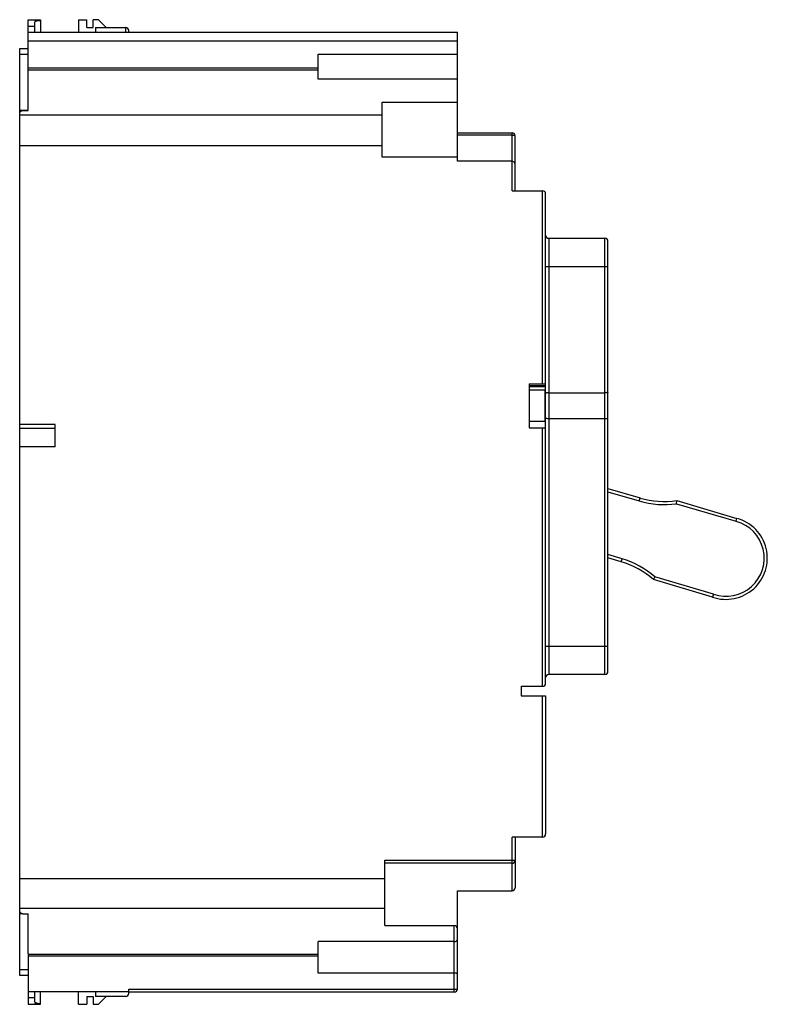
# Model space of a CAD drawing. Header units: millimetres. Extents: x 18 to 140, y 29 to 190.
import ezdxf

# ---------------------------------------------------------------- set-up
doc = ezdxf.new("R2010")
doc.units = ezdxf.units.MM
doc.header["$LTSCALE"] = 14.201229
doc.layers.get('0').update_dxf_attribs({"linetype": 'CONTINUOUS'})

msp = doc.modelspace()

# ---------------------------------------------------------------- linework, layer by layer
at = {"color": 7, "linetype": 'Continuous'}
for p, q in [((19.36, 174.93), (19.36, 189.82)), ((19.36, 189.82), (21.36, 189.82)), ((19.36, 188.75), (20.46, 188.75)), ((20.46, 189.66), (20.46, 189.82)), ((20.46, 189.66), (21.36, 189.66)), ((20.46, 187.8), (20.46, 189.44)), ((21.36, 189.82), (21.36, 187.8)), ((27.56, 189.82), (27.56, 187.8)), ((27.56, 189.82), (28.96, 189.82)), ((28.96, 188.53), (28.96, 189.82)), ((29.96, 188.53), (29.96, 189.82)), ((30.84, 189.82), (29.96, 189.82)), ((30.84, 189.82), (32.13, 188.53)), ((19.36, 187.8), (89.61, 187.8)), ((28.96, 188.53), (29.96, 188.53)), ((30.36, 188.53), (30.36, 187.8)), ((30.36, 188.53), (35.31, 188.53)), ((35.31, 187.8), (35.31, 188.53)), ((35.81, 187.8), (35.81, 188.03)), ((89.61, 166.63), (89.61, 187.8)), ((89.61, 186.32), (19.36, 186.32)), ((17.96, 33.3), (17.96, 185.1)), ((17.96, 185.1), (19.36, 185.1)), ((19.36, 184.1), (17.96, 184.1)), ((66.81, 180.05), (66.81, 184.16)), ((66.81, 184.16), (89.61, 184.16)), ((19.36, 181.94), (66.81, 181.94)), ((66.81, 181.57), (19.36, 181.57)), ((89.61, 180.05), (66.81, 180.05)), ((77.31, 167.3), (77.31, 176.3)), ((77.31, 176.3), (89.61, 176.3)), ((17.96, 175), (19.36, 175)), ((17.96, 174.21), (77.31, 174.21)), ((18.46, 174.93), (19.36, 174.93)), ((89.61, 171.3), (98.56, 171.3)), ((98.56, 161.8), (98.56, 171.3)), ((98.56, 170.88), (89.61, 170.88)), ((99.06, 161.8), (99.06, 170.8)), ((77.31, 169.15), (17.96, 169.15)), ((89.61, 167.3), (77.31, 167.3)), ((98.56, 166.63), (89.61, 166.63)), ((98.82, 166.55), (98.56, 166.63)), ((98.56, 161.8), (103.56, 161.8)), ((103.56, 130.21), (103.56, 161.8)), ((104.06, 81.15), (104.06, 161.3)), ((104.56, 154.02), (104.56, 82.58)), ((104.56, 154.02), (113.76, 154.02)), ((113.76, 82.58), (113.76, 154.02)), ((114.26, 83.08), (114.26, 153.52)), ((114.26, 149.37), (104.06, 149.37)), ((101.36, 130.21), (104.06, 130.21)), ((101.36, 130.21), (101.36, 122.98)), ((104.06, 129.87), (101.36, 129.87)), ((101.36, 129.74), (104.06, 129.74)), ((101.36, 129.21), (103.97, 129.21)), ((103.97, 123.99), (103.97, 129.21)), ((103.97, 128.97), (104.06, 128.97)), ((104.56, 128.72), (113.76, 128.72)), ((113.76, 124.47), (104.56, 124.47)), ((23.76, 123.55), (17.96, 123.55)), ((23.76, 122.85), (17.96, 122.85)), ((23.76, 119.85), (23.76, 123.55)), ((103.97, 123.99), (101.36, 123.99)), ((101.36, 122.98), (104.06, 122.98)), ((103.56, 80.65), (103.56, 122.98)), ((23.76, 119.85), (17.96, 119.85)), ((114.26, 113.04), (119.52, 111.49)), ((114.26, 112.52), (119.38, 111.01)), ((119.38, 111.01), (119.52, 111.49)), ((125.51, 110.55), (125.55, 111.07)), ((125.51, 110.55), (135.25, 107.67)), ((125.55, 111.07), (135.38, 108.15)), ((135.23, 107.68), (135.38, 108.15)), ((116.57, 101.53), (114.26, 102.22)), ((116.43, 101.05), (114.26, 101.7)), ((116.43, 101.05), (116.57, 101.53)), ((121.96, 98.57), (121.72, 98.12)), ((131.53, 95.74), (121.96, 98.57)), ((131.38, 95.26), (121.72, 98.12)), ((131.53, 95.74), (131.38, 95.26)), ((104.06, 87.22), (114.26, 87.22)), ((113.76, 82.58), (104.56, 82.58)), ((100.06, 80.65), (103.56, 80.65)), ((100.06, 80.65), (100.06, 79.07)), ((100.06, 79.07), (104.06, 79.07)), ((103.56, 55.97), (103.56, 79.07)), ((104.06, 79.07), (104.06, 56.47)), ((103.56, 55.97), (98.56, 55.97)), ((98.56, 47.17), (98.56, 55.97)), ((99.06, 55.97), (99.06, 47.67)), ((77.71, 52.17), (99.06, 52.17)), ((77.71, 41.47), (77.71, 52.17)), ((98.56, 51.67), (77.71, 51.67)), ((17.96, 49.17), (77.71, 49.17)), ((89.61, 47.17), (98.56, 47.17)), ((89.61, 31.07), (89.61, 47.17)), ((77.71, 44.24), (17.96, 44.24)), ((18.46, 43.4), (17.96, 43.4)), ((18.46, 43.41), (19.36, 43.41)), ((19.36, 36.79), (19.36, 43.41)), ((77.71, 41.47), (89.11, 41.47)), ((89.11, 30.57), (89.11, 41.47)), ((89.11, 38.85), (66.81, 38.85)), ((66.81, 33.7), (66.81, 38.85)), ((19.36, 36.79), (66.81, 36.79)), ((19.36, 36.65), (19.36, 28.58)), ((66.81, 36.45), (19.36, 36.45)), ((17.96, 34.3), (19.36, 34.3)), ((19.36, 33.3), (17.96, 33.3)), ((89.11, 33.7), (66.81, 33.7)), ((35.81, 31.06), (89.11, 31.06)), ((35.81, 30.37), (35.81, 31.06)), ((35.81, 30.6), (19.36, 30.6)), ((20.46, 29.64), (19.36, 29.64)), ((20.46, 28.95), (20.46, 30.6)), ((21.36, 28.58), (21.36, 30.6)), ((27.56, 28.58), (27.56, 30.6)), ((28.96, 29.87), (29.96, 29.87)), ((28.96, 29.87), (28.96, 28.58)), ((29.96, 29.87), (29.96, 28.58)), ((30.36, 30.6), (30.36, 29.87)), ((35.31, 29.87), (30.36, 29.87)), ((32.13, 29.87), (30.84, 28.58)), ((89.11, 30.57), (35.81, 30.57)), ((19.36, 28.58), (21.36, 28.58)), ((20.46, 28.73), (21.36, 28.73)), ((20.46, 28.73), (20.46, 28.58)), ((27.56, 28.58), (28.96, 28.58)), ((29.96, 28.58), (30.84, 28.58))]:
    msp.add_line(p, q, dxfattribs=at)
for centre, radius, start, end in [((35.31, 188.03), 0.5, 0, 90), ((98.56, 170.8), 0.5, 0, 90), ((103.56, 161.3), 0.5, 0, 90), ((104.56, 154.52), 0.5, 180, 270), ((113.76, 153.52), 0.5, 0, 90), ((123.48, 124.87), 13.96, 253.5, 278.52), ((123.48, 124.87), 14.46, 253.5, 278.0767), ((133.6, 101.64), 6.75, 250.8133, 74.7366), ((133.6, 101.64), 6.25, 250.7079, 74.6801), ((112.46, 87.67), 13.96, 48.4801, 73.5), ((112.46, 87.67), 14.46, 48.9233, 73.5), ((104.56, 82.08), 0.5, 90, 179.9997), ((113.76, 83.08), 0.5, 270, 0.0003), ((103.56, 81.15), 0.5, 270, 360), ((103.56, 56.47), 0.5, 270, 360), ((98.56, 52.17), 0.5, 270, 360), ((98.56, 47.67), 0.5, 270, 360), ((89.11, 40.97), 0.5, 0, 90), ((89.11, 31.07), 0.5, 270, 360), ((35.31, 30.37), 0.5, 270, 360)]:
    msp.add_arc(centre, radius, start, end, dxfattribs=at)
for centre, start_param, end_param in [((21.46, 189.44), 7.954149, 9.424778), ((21.46, 28.95), 3.141593, 4.612222)]:
    msp.add_ellipse(centre, major_axis=(1, 0), ratio=0.216667, start_param=start_param, end_param=end_param, dxfattribs=at)
for points, knots in [([(17.96, 174.4), (17.96, 174.46), (17.98, 174.6), (18.09, 174.78), (18.25, 174.9), (18.39, 174.93), (18.46, 174.93)], [0, 0, 0, 0, 0.25021, 0.500337, 0.750214, 1, 1, 1, 1]), ([(99.06, 170.8), (99.06, 170.8), (99.04, 170.82), (98.99, 170.84), (98.89, 170.86), (98.74, 170.88), (98.62, 170.88), (98.56, 170.88)], [0, 0, 0, 0, 0.037898, 0.101241, 0.317028, 0.631444, 1, 1, 1, 1]), ([(99.06, 166.14), (99.06, 166.22), (99.01, 166.38), (98.89, 166.51), (98.82, 166.55)], [0, 0, 0, 0, 0.465814, 1, 1, 1, 1]), ([(104.56, 128.72), (104.49, 128.72), (104.37, 128.72), (104.23, 128.7), (104.14, 128.67), (104.09, 128.65), (104.06, 128.62), (104.06, 128.6)], [0, 0, 0, 0, 0.36471, 0.673942, 0.794409, 0.888255, 1, 1, 1, 1]), ([(114.26, 128.84), (114.26, 128.82), (114.22, 128.79), (114.17, 128.77), (114.08, 128.75), (113.94, 128.73), (113.82, 128.72), (113.76, 128.72)], [0, 0, 0, 0, 0.107169, 0.201014, 0.322105, 0.633253, 1, 1, 1, 1]), ([(104.56, 124.47), (104.49, 124.47), (104.37, 124.47), (104.23, 124.49), (104.14, 124.52), (104.09, 124.54), (104.06, 124.57), (104.06, 124.59)], [0, 0, 0, 0, 0.364697, 0.673919, 0.794381, 0.888226, 1, 1, 1, 1]), ([(114.26, 124.35), (114.26, 124.37), (114.22, 124.4), (114.17, 124.42), (114.08, 124.44), (113.94, 124.46), (113.82, 124.47), (113.76, 124.47)], [0, 0, 0, 0, 0.107195, 0.201036, 0.322121, 0.633261, 1, 1, 1, 1]), ([(18.46, 43.41), (18.39, 43.41), (18.25, 43.43), (18.09, 43.55), (17.98, 43.73), (17.96, 43.86), (17.96, 43.93)], [0, 0, 0, 0, 0.249877, 0.499831, 0.749888, 1, 1, 1, 1]), ([(89.11, 38.85), (89.18, 38.85), (89.31, 38.87), (89.47, 38.94), (89.58, 39.05), (89.61, 39.14), (89.61, 39.18)], [0, 0, 0, 0, 0.320826, 0.596285, 0.817503, 1, 1, 1, 1]), ([(89.61, 33.46), (89.61, 33.53), (89.51, 33.61), (89.39, 33.66), (89.27, 33.69), (89.17, 33.7), (89.11, 33.7)], [0, 0, 0, 0, 0.361335, 0.499612, 0.655145, 1, 1, 1, 1]), ([(89.11, 31.06), (89.14, 31.06), (89.2, 31.06), (89.3, 31.06), (89.38, 31.06), (89.46, 31.07), (89.51, 31.07), (89.55, 31.07), (89.57, 31.07), (89.58, 31.07), (89.6, 31.07), (89.6, 31.07), (89.61, 31.07), (89.61, 31.07)], [0, 0, 0, 0, 0.194572, 0.38246, 0.555321, 0.706715, 0.830951, 0.881433, 0.923437, 0.956488, 0.980349, 0.994864, 1, 1, 1, 1])]:
    msp.add_open_spline(points, degree=3, knots=knots, dxfattribs=at)

doc.saveas('drawing.dxf')
